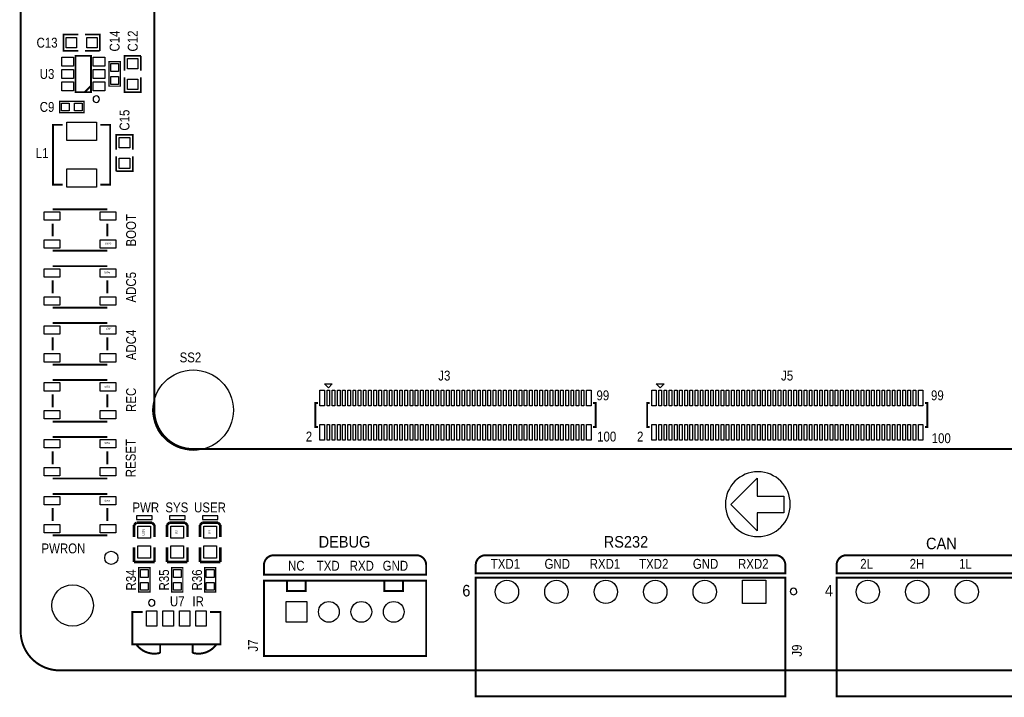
# Model space of a CAD drawing. Extents: x 0 to 133, y -5 to 106.
# Tile 1 of 9: x 0 to 76, y -2 to 50. Entities that reach past the tile are written whole.
import ezdxf
from ezdxf.enums import TextEntityAlignment as Align

# ---------------------------------------------------------------- set-up
doc = ezdxf.new("R2010")
doc.units = 0
for name, color, linetype in [('BG_OUTLINE', 1, 'CONTINUOUS'), ('BG_SILKSCREEN_TOP', 7, 'CONTINUOUS'), ('PG_SILKSCREEN_TOP', 254, 'CONTINUOUS'), ('PIN_TOP', 92, 'CONTINUOUS'), ('RD_SILKSCREEN_TOP', 7, 'CONTINUOUS')]:
    doc.layers.add(name, color=color, linetype=linetype)

msp = doc.modelspace()

# ---------------------------------------------------------------- linework, layer by layer
at = {"layer": 'BG_OUTLINE', "const_width": 0.1524}
msp.add_lwpolyline([(0, 2.999994), (0, 92.999814, -0.414214), (2.999994, 95.999808), (129.99974, 95.999808, -0.414214), (132.999734, 92.999814), (132.999734, 2.999994, -0.414214), (129.99974, 0), (2.999994, 0, -0.414214), (0, 2.999994)], format="xyb", dxfattribs=at)
at = {"layer": 'BG_SILKSCREEN_TOP', "const_width": 0.1524}
for points in [[(10.29589, 66.051278), (10.29589, 20.05137)], [(13.295884, 17.051376), (79.296006, 17.051376)]]:
    msp.add_lwpolyline(points, dxfattribs=at)
for points in [[(10.29589, 20.05137, 0.414214), (13.295884, 17.051376)], [(30.48795, 8.873998, -0.414214), (31.24995, 8.111998), (31.24995, 7.374992), (18.74995, 7.374992), (18.74995, 8.111998, -0.414214), (19.51195, 8.873998), (30.48795, 8.873998)], [(35.831907, 8.873998), (58.167905, 8.873998, -0.414214), (58.929905, 8.111998), (58.929905, 7.476998), (35.069907, 7.476998), (35.069907, 8.111998, -0.414214), (35.831907, 8.873998)], [(62.879859, 8.111998), (62.879859, 7.476998), (79.119857, 7.476998), (79.119857, 8.111998, 0.414214), (78.357857, 8.873998), (63.641859, 8.873998, 0.414214), (62.879859, 8.111998)]]:
    msp.add_lwpolyline(points, format="xyb", dxfattribs=at)
at = {"layer": 'BG_SILKSCREEN_TOP'}
msp.add_lwpolyline([(54.31155, 12.804496, 1), (59.311794, 12.804496, 1)], format="xyb", close=True, dxfattribs=at)
msp.add_lwpolyline([(56.769, 12.146382), (56.769, 10.749382), (54.737, 12.781382), (56.769, 14.813382), (56.769, 13.416382), (58.801, 13.416382), (58.801, 12.146382)], close=True, dxfattribs=at)
at = {"layer": 'PG_SILKSCREEN_TOP'}
for points, const_width in [([(4.445, 47.735998), (3.302, 47.735998), (3.302, 49.005998), (4.445, 49.005998)], 0.127), ([(4.953, 49.005998), (6.096, 49.005998), (6.096, 47.735998)], 0.127), ([(4.226001, 44.558001), (5.425999, 44.558001), (5.425999, 47.357995), (4.226001, 47.357995), (4.226001, 44.558001)], 0.150012), ([(6.096, 47.735998), (4.953, 47.735998)], 0.127), ([(8.001, 46.211998), (8.001, 47.354998), (9.271, 47.354998)], 0.127), ([(9.271, 47.354998), (9.271, 46.211998)], 0.127), ([(7.6708, 46.897798), (7.6708, 45.018198), (6.8072, 45.018198), (6.8072, 46.897798), (7.6708, 46.897798)], 0.1016), ([(9.271, 45.703998), (9.271, 44.560998), (8.001, 44.560998), (8.001, 45.703998)], 0.127), ([(4.926, 44.558001), (5.425999, 45.058)], 0.150012), ([(2.9972, 43.849798), (4.8768, 43.849798), (4.8768, 42.986198), (2.9972, 42.986198), (2.9972, 43.849798)], 0.1016), ([(3.246501, 42.037508), (2.496515, 42.037508), (2.496515, 37.437517), (3.246501, 37.437517)], 0.150012), ([(6.146521, 37.437517), (6.896506, 37.437517), (6.896506, 42.037508), (6.146521, 42.037508)], 0.150012), ([(7.366, 40.115998), (7.366, 41.258998), (8.636, 41.258998), (8.636, 40.115998)], 0.127), ([(8.636, 39.607998), (8.636, 38.464998), (7.366, 38.464998)], 0.127), ([(7.366, 38.464998), (7.366, 39.607998)], 0.127), ([(2.472004, 35.534397), (6.671996, 35.534397)], 0.150012), ([(2.472004, 34.434399), (2.472004, 33.434401)], 0.150012), ([(6.671996, 34.434399), (6.671996, 33.434401)], 0.150012), ([(2.472004, 32.334403), (6.671996, 32.334403)], 0.150012), ([(6.671996, 31.147512), (2.472004, 31.147512)], 0.150012), ([(2.472004, 29.047516), (2.472004, 30.047514)], 0.150012), ([(6.671996, 29.047516), (6.671996, 30.047514)], 0.150012), ([(6.671996, 27.947518), (2.472004, 27.947518)], 0.150012), ([(6.671996, 26.760627), (2.472004, 26.760627)], 0.150012), ([(2.472004, 24.660631), (2.472004, 25.660629)], 0.150012), ([(6.671996, 24.660631), (6.671996, 25.660629)], 0.150012), ([(6.671996, 23.560634), (2.472004, 23.560634)], 0.150012), ([(6.671996, 22.373742), (2.472004, 22.373742)], 0.150012), ([(2.472004, 20.273747), (2.472004, 21.273745)], 0.150012), ([(6.671996, 20.273747), (6.671996, 21.273745)], 0.150012), ([(22.912299, 20.595361), (22.712299, 20.595361), (22.712299, 18.745378), (22.912299, 18.745378)], 0.150012), ([(44.112307, 18.745378), (44.312307, 18.745378), (44.312307, 20.595361), (44.112307, 20.595361)], 0.150012), ([(48.479939, 20.595361), (48.279939, 20.595361), (48.279939, 18.745378), (48.479939, 18.745378)], 0.150012), ([(69.679947, 18.745378), (69.879947, 18.745378), (69.879947, 20.595361), (69.679947, 20.595361)], 0.150012), ([(6.671996, 19.173749), (2.472004, 19.173749)], 0.150012), ([(6.671996, 17.986858), (2.472004, 17.986858)], 0.150012), ([(2.472004, 15.886862), (2.472004, 16.88686)], 0.150012), ([(6.671996, 15.886862), (6.671996, 16.88686)], 0.150012), ([(6.671996, 14.786864), (2.472004, 14.786864)], 0.150012), ([(6.671996, 13.599973), (2.472004, 13.599973)], 0.150012), ([(2.472004, 11.499977), (2.472004, 12.499975)], 0.150012), ([(6.671996, 11.499977), (6.671996, 12.499975)], 0.150012), ([(8.9281, 11.390097), (8.735111, 11.189995)], 0.199898), ([(10.1219, 11.390097), (8.9281, 11.390097)], 0.199898), ([(10.314889, 11.189995), (10.1219, 11.390097)], 0.199898), ([(11.4681, 11.390097), (11.275111, 11.189995)], 0.199898), ([(12.6619, 11.390097), (11.4681, 11.390097)], 0.199898), ([(12.854889, 11.189995), (12.6619, 11.390097)], 0.199898), ([(14.0081, 11.390097), (13.815111, 11.189995)], 0.199898), ([(15.2019, 11.390097), (14.0081, 11.390097)], 0.199898), ([(15.394889, 11.189995), (15.2019, 11.390097)], 0.199898), ([(8.735111, 11.189995), (8.735111, 10.289997)], 0.199898), ([(10.314889, 10.289997), (10.314889, 11.189995)], 0.199898), ([(11.275111, 11.189995), (11.275111, 10.289997)], 0.199898), ([(12.854889, 10.289997), (12.854889, 11.189995)], 0.199898), ([(13.815111, 11.189995), (13.815111, 10.289997)], 0.199898), ([(15.394889, 10.289997), (15.394889, 11.189995)], 0.199898), ([(6.671996, 10.399979), (2.472004, 10.399979)], 0.150012), ([(8.735111, 8.355101), (8.735111, 9.489999)], 0.199898), ([(10.314889, 9.489999), (10.314889, 8.355101)], 0.199898), ([(11.275111, 8.355101), (11.275111, 9.489999)], 0.199898), ([(12.854889, 9.489999), (12.854889, 8.355101)], 0.199898), ([(13.815111, 8.355101), (13.815111, 9.489999)], 0.199898), ([(15.394889, 9.489999), (15.394889, 8.355101)], 0.199898), ([(10.314889, 8.355101), (8.735111, 8.355101)], 0.199898), ([(12.854889, 8.355101), (11.275111, 8.355101)], 0.199898), ([(15.394889, 8.355101), (13.815111, 8.355101)], 0.199898), ([(9.0932, 6.029198), (9.0932, 7.908798), (9.9568, 7.908798), (9.9568, 6.029198), (9.0932, 6.029198)], 0.1016), ([(11.6332, 6.029198), (11.6332, 7.908798), (12.4968, 7.908798), (12.4968, 6.029198), (11.6332, 6.029198)], 0.1016), ([(14.1732, 6.029198), (14.1732, 7.908798), (15.0368, 7.908798), (15.0368, 6.029198), (14.1732, 6.029198)], 0.1016), ([(18.74995, 1.107999), (31.24995, 1.107999), (31.24995, 6.907987), (18.74995, 6.907987), (18.74995, 1.107999)], 0.1524), ([(20.529956, 6.907987), (20.529956, 6.107989), (21.969959, 6.107989), (21.969959, 6.907987), (20.529956, 6.907987)], 0.1524), ([(28.029941, 6.907987), (28.029941, 6.107989), (29.469944, 6.107989), (29.469944, 6.907987), (28.029941, 6.907987)], 0.1524), ([(35.069907, 7.149998), (58.929905, 7.149998), (58.929905, -1.999996), (35.069907, -1.999996), (35.069907, 7.149998)], 0.150012), ([(62.879859, 7.149998), (79.119857, 7.149998), (79.119857, -1.999996), (62.879859, -1.999996), (62.879859, 7.149998)], 0.150012), ([(14.599971, 4.499991), (15.399969, 4.499991), (15.399969, 1.999996), (8.599983, 1.999996), (8.599983, 4.499991), (9.399981, 4.499991)], 0.150012), ([(10.749966, 1.999996), (10.749966, 1.348994)], 0.1524), ([(13.249986, 1.348994), (13.249986, 1.999996)], 0.1524)]:
    msp.add_lwpolyline(points, dxfattribs=dict(at, const_width=const_width))
for points in [[(6.07601, 44.017997, 1), (5.57599, 44.017999, 1)], [(59.813012, 6.079998, 1), (59.312975, 6.080004, 1)], [(10.349992, 5.19999, 1), (9.84996, 5.199994, 1)]]:
    msp.add_lwpolyline(points, format="xyb", close=True, dxfattribs=at)
for points in [[(23.412298, 22.070365), (24.012296, 22.070365), (23.712297, 21.770365)], [(48.979938, 22.070365), (49.579936, 22.070365), (49.279937, 21.770365)], [(10.124897, 11.614887), (10.124897, 11.915089), (8.925103, 11.915089), (8.925103, 11.614887)], [(12.664897, 11.614887), (12.664897, 11.915089), (11.465103, 11.915089), (11.465103, 11.614887)], [(15.204897, 11.614887), (15.204897, 11.915089), (14.005103, 11.915089), (14.005103, 11.614887)]]:
    msp.add_lwpolyline(points, close=True, dxfattribs=at)
at = {"layer": 'PG_SILKSCREEN_TOP', "const_width": 0.1524}
for points in [[(10.749966, 1.348994, -0.306226), (8.946566, 1.959381)], [(15.053285, 1.959483, -0.306126), (13.249986, 1.348994)]]:
    msp.add_lwpolyline(points, format="xyb", dxfattribs=at)
at = {"layer": 'PIN_TOP'}
for points in [[(4.29895, 48.771048), (4.29895, 47.970948), (3.49885, 47.970948), (3.49885, 48.771048)], [(5.89915, 48.771048), (5.89915, 47.970948), (5.09905, 47.970948), (5.09905, 48.771048)], [(4.076001, 46.558009), (3.176003, 46.558009), (3.176003, 47.258008), (4.076001, 47.258008)], [(6.475997, 46.558009), (5.575998, 46.558009), (5.575998, 47.258008), (6.475997, 47.258008)], [(8.23595, 47.158148), (9.03605, 47.158148), (9.03605, 46.358048), (8.23595, 46.358048)], [(4.076001, 45.607999), (3.176003, 45.607999), (3.176003, 46.307997), (4.076001, 46.307997)], [(6.475997, 45.607999), (5.575998, 45.607999), (5.575998, 46.307997), (6.475997, 46.307997)], [(6.939305, 46.757565), (7.538695, 46.757565), (7.538695, 46.158175), (6.939305, 46.158175)], [(6.939305, 45.757821), (7.538695, 45.757821), (7.538695, 45.158431), (6.939305, 45.158431)], [(8.23595, 45.557948), (9.03605, 45.557948), (9.03605, 44.757848), (8.23595, 44.757848)], [(4.076001, 44.657988), (3.176003, 44.657988), (3.176003, 45.357986), (4.076001, 45.357986)], [(6.475997, 44.657988), (5.575998, 44.657988), (5.575998, 45.357986), (6.475997, 45.357986)], [(3.137433, 43.118303), (3.137433, 43.717693), (3.736823, 43.717693), (3.736823, 43.118303)], [(4.137177, 43.118303), (4.137177, 43.717693), (4.736567, 43.717693), (4.736567, 43.118303)], [(3.546526, 42.237635), (5.846496, 42.237635), (5.846496, 40.837587), (3.546526, 40.837587)], [(8.40105, 40.262048), (7.60095, 40.262048), (7.60095, 41.062148), (8.40105, 41.062148)], [(8.40105, 38.661848), (7.60095, 38.661848), (7.60095, 39.461948), (8.40105, 39.461948)], [(3.546526, 38.637439), (5.846496, 38.637439), (5.846496, 37.237391), (3.546526, 37.237391)], [(1.821993, 34.684386), (1.821993, 35.334397), (3.02199, 35.334397), (3.02199, 34.684386)], [(6.12201, 34.684386), (6.12201, 35.334397), (7.322007, 35.334397), (7.322007, 34.684386)], [(1.821993, 32.534377), (1.821993, 33.184389), (3.02199, 33.184389), (3.02199, 32.534377)], [(6.12201, 32.534377), (6.12201, 33.184389), (7.322007, 33.184389), (7.322007, 32.534377)], [(3.02199, 30.947525), (3.02199, 30.297514), (1.821993, 30.297514), (1.821993, 30.947525)], [(7.322007, 30.947525), (7.322007, 30.297514), (6.12201, 30.297514), (6.12201, 30.947525)], [(3.02199, 28.797517), (3.02199, 28.147505), (1.821993, 28.147505), (1.821993, 28.797517)], [(7.322007, 28.797517), (7.322007, 28.147505), (6.12201, 28.147505), (6.12201, 28.797517)], [(3.02199, 26.56064), (3.02199, 25.910629), (1.821993, 25.910629), (1.821993, 26.56064)], [(7.322007, 26.56064), (7.322007, 25.910629), (6.12201, 25.910629), (6.12201, 26.56064)], [(3.02199, 24.410632), (3.02199, 23.76062), (1.821993, 23.76062), (1.821993, 24.410632)], [(7.322007, 24.410632), (7.322007, 23.76062), (6.12201, 23.76062), (6.12201, 24.410632)], [(3.02199, 22.173755), (3.02199, 21.523744), (1.821993, 21.523744), (1.821993, 22.173755)], [(7.322007, 22.173755), (7.322007, 21.523744), (6.12201, 21.523744), (6.12201, 22.173755)], [(23.062286, 20.395362), (23.062286, 21.595359), (23.412298, 21.595359), (23.412298, 20.395362)], [(23.612297, 20.395362), (23.612297, 21.595359), (23.812297, 21.595359), (23.812297, 20.395362)], [(24.012296, 20.395362), (24.012296, 21.595359), (24.212296, 21.595359), (24.212296, 20.395362)], [(24.412296, 20.395362), (24.412296, 21.595359), (24.612295, 21.595359), (24.612295, 20.395362)], [(24.812295, 20.395362), (24.812295, 21.595359), (25.012294, 21.595359), (25.012294, 20.395362)], [(25.212294, 20.395362), (25.212294, 21.595359), (25.412294, 21.595359), (25.412294, 20.395362)], [(25.612293, 20.395362), (25.612293, 21.595359), (25.812293, 21.595359), (25.812293, 20.395362)], [(26.012292, 20.395362), (26.012292, 21.595359), (26.212292, 21.595359), (26.212292, 20.395362)], [(26.412292, 20.395362), (26.412292, 21.595359), (26.612291, 21.595359), (26.612291, 20.395362)], [(26.812291, 20.395362), (26.812291, 21.595359), (27.01229, 21.595359), (27.01229, 20.395362)], [(27.212315, 20.395362), (27.212315, 21.595359), (27.412315, 21.595359), (27.412315, 20.395362)], [(27.612315, 20.395362), (27.612315, 21.595359), (27.812314, 21.595359), (27.812314, 20.395362)], [(28.012314, 20.395362), (28.012314, 21.595359), (28.212313, 21.595359), (28.212313, 20.395362)], [(28.412313, 20.395362), (28.412313, 21.595359), (28.612313, 21.595359), (28.612313, 20.395362)], [(28.812312, 20.395362), (28.812312, 21.595359), (29.012312, 21.595359), (29.012312, 20.395362)], [(29.212311, 20.395362), (29.212311, 21.595359), (29.412311, 21.595359), (29.412311, 20.395362)], [(29.612311, 20.395362), (29.612311, 21.595359), (29.81231, 21.595359), (29.81231, 20.395362)], [(30.01231, 20.395362), (30.01231, 21.595359), (30.212309, 21.595359), (30.212309, 20.395362)], [(30.412309, 20.395362), (30.412309, 21.595359), (30.612309, 21.595359), (30.612309, 20.395362)], [(30.812308, 20.395362), (30.812308, 21.595359), (31.012308, 21.595359), (31.012308, 20.395362)], [(31.212307, 20.395362), (31.212307, 21.595359), (31.412307, 21.595359), (31.412307, 20.395362)], [(31.612307, 20.395362), (31.612307, 21.595359), (31.812306, 21.595359), (31.812306, 20.395362)], [(32.012306, 20.395362), (32.012306, 21.595359), (32.212305, 21.595359), (32.212305, 20.395362)], [(32.412305, 20.395362), (32.412305, 21.595359), (32.612305, 21.595359), (32.612305, 20.395362)], [(32.812304, 20.395362), (32.812304, 21.595359), (33.012304, 21.595359), (33.012304, 20.395362)], [(33.212303, 20.395362), (33.212303, 21.595359), (33.412303, 21.595359), (33.412303, 20.395362)], [(33.612303, 20.395362), (33.612303, 21.595359), (33.812302, 21.595359), (33.812302, 20.395362)], [(34.012302, 20.395362), (34.012302, 21.595359), (34.212301, 21.595359), (34.212301, 20.395362)], [(34.412301, 20.395362), (34.412301, 21.595359), (34.612301, 21.595359), (34.612301, 20.395362)], [(34.8123, 20.395362), (34.8123, 21.595359), (35.0123, 21.595359), (35.0123, 20.395362)], [(35.212299, 20.395362), (35.212299, 21.595359), (35.412299, 21.595359), (35.412299, 20.395362)], [(35.612299, 20.395362), (35.612299, 21.595359), (35.812298, 21.595359), (35.812298, 20.395362)], [(36.012298, 20.395362), (36.012298, 21.595359), (36.212297, 21.595359), (36.212297, 20.395362)], [(36.412297, 20.395362), (36.412297, 21.595359), (36.612297, 21.595359), (36.612297, 20.395362)], [(36.812296, 20.395362), (36.812296, 21.595359), (37.012296, 21.595359), (37.012296, 20.395362)], [(37.212295, 20.395362), (37.212295, 21.595359), (37.412295, 21.595359), (37.412295, 20.395362)], [(37.612295, 20.395362), (37.612295, 21.595359), (37.812294, 21.595359), (37.812294, 20.395362)], [(38.012294, 20.395362), (38.012294, 21.595359), (38.212293, 21.595359), (38.212293, 20.395362)], [(38.412293, 20.395362), (38.412293, 21.595359), (38.612293, 21.595359), (38.612293, 20.395362)], [(38.812292, 20.395362), (38.812292, 21.595359), (39.012292, 21.595359), (39.012292, 20.395362)], [(39.212291, 20.395362), (39.212291, 21.595359), (39.412291, 21.595359), (39.412291, 20.395362)], [(39.612291, 20.395362), (39.612291, 21.595359), (39.81229, 21.595359), (39.81229, 20.395362)], [(40.012315, 20.395362), (40.012315, 21.595359), (40.212315, 21.595359), (40.212315, 20.395362)], [(40.412314, 20.395362), (40.412314, 21.595359), (40.612314, 21.595359), (40.612314, 20.395362)], [(40.812314, 20.395362), (40.812314, 21.595359), (41.012313, 21.595359), (41.012313, 20.395362)], [(41.212313, 20.395362), (41.212313, 21.595359), (41.412312, 21.595359), (41.412312, 20.395362)], [(41.612312, 20.395362), (41.612312, 21.595359), (41.812312, 21.595359), (41.812312, 20.395362)], [(42.012311, 20.395362), (42.012311, 21.595359), (42.212311, 21.595359), (42.212311, 20.395362)], [(42.41231, 20.395362), (42.41231, 21.595359), (42.61231, 21.595359), (42.61231, 20.395362)], [(42.81231, 20.395362), (42.81231, 21.595359), (43.012309, 21.595359), (43.012309, 20.395362)], [(43.212309, 20.395362), (43.212309, 21.595359), (43.412308, 21.595359), (43.412308, 20.395362)], [(43.612308, 20.395362), (43.612308, 21.595359), (43.96232, 21.595359), (43.96232, 20.395362)], [(48.629926, 20.395362), (48.629926, 21.595359), (48.979938, 21.595359), (48.979938, 20.395362)], [(49.179937, 20.395362), (49.179937, 21.595359), (49.379937, 21.595359), (49.379937, 20.395362)], [(49.579936, 20.395362), (49.579936, 21.595359), (49.779936, 21.595359), (49.779936, 20.395362)], [(49.979936, 20.395362), (49.979936, 21.595359), (50.179935, 21.595359), (50.179935, 20.395362)], [(50.379935, 20.395362), (50.379935, 21.595359), (50.579934, 21.595359), (50.579934, 20.395362)], [(50.779934, 20.395362), (50.779934, 21.595359), (50.979934, 21.595359), (50.979934, 20.395362)], [(51.179933, 20.395362), (51.179933, 21.595359), (51.379933, 21.595359), (51.379933, 20.395362)], [(51.579932, 20.395362), (51.579932, 21.595359), (51.779932, 21.595359), (51.779932, 20.395362)], [(51.979932, 20.395362), (51.979932, 21.595359), (52.179931, 21.595359), (52.179931, 20.395362)], [(52.379931, 20.395362), (52.379931, 21.595359), (52.57993, 21.595359), (52.57993, 20.395362)], [(52.779955, 20.395362), (52.779955, 21.595359), (52.979955, 21.595359), (52.979955, 20.395362)], [(53.179955, 20.395362), (53.179955, 21.595359), (53.379954, 21.595359), (53.379954, 20.395362)], [(53.579954, 20.395362), (53.579954, 21.595359), (53.779953, 21.595359), (53.779953, 20.395362)], [(53.979953, 20.395362), (53.979953, 21.595359), (54.179953, 21.595359), (54.179953, 20.395362)], [(54.379952, 20.395362), (54.379952, 21.595359), (54.579952, 21.595359), (54.579952, 20.395362)], [(54.779951, 20.395362), (54.779951, 21.595359), (54.979951, 21.595359), (54.979951, 20.395362)], [(55.179951, 20.395362), (55.179951, 21.595359), (55.37995, 21.595359), (55.37995, 20.395362)], [(55.57995, 20.395362), (55.57995, 21.595359), (55.779949, 21.595359), (55.779949, 20.395362)], [(55.979949, 20.395362), (55.979949, 21.595359), (56.179949, 21.595359), (56.179949, 20.395362)], [(56.379948, 20.395362), (56.379948, 21.595359), (56.579948, 21.595359), (56.579948, 20.395362)], [(56.779947, 20.395362), (56.779947, 21.595359), (56.979947, 21.595359), (56.979947, 20.395362)], [(57.179947, 20.395362), (57.179947, 21.595359), (57.379946, 21.595359), (57.379946, 20.395362)], [(57.579946, 20.395362), (57.579946, 21.595359), (57.779945, 21.595359), (57.779945, 20.395362)], [(57.979945, 20.395362), (57.979945, 21.595359), (58.179945, 21.595359), (58.179945, 20.395362)], [(58.379944, 20.395362), (58.379944, 21.595359), (58.579944, 21.595359), (58.579944, 20.395362)], [(58.779943, 20.395362), (58.779943, 21.595359), (58.979943, 21.595359), (58.979943, 20.395362)], [(59.179943, 20.395362), (59.179943, 21.595359), (59.379942, 21.595359), (59.379942, 20.395362)], [(59.579942, 20.395362), (59.579942, 21.595359), (59.779941, 21.595359), (59.779941, 20.395362)], [(59.979941, 20.395362), (59.979941, 21.595359), (60.179941, 21.595359), (60.179941, 20.395362)], [(60.37994, 20.395362), (60.37994, 21.595359), (60.57994, 21.595359), (60.57994, 20.395362)], [(60.779939, 20.395362), (60.779939, 21.595359), (60.979939, 21.595359), (60.979939, 20.395362)], [(61.179939, 20.395362), (61.179939, 21.595359), (61.379938, 21.595359), (61.379938, 20.395362)], [(61.579938, 20.395362), (61.579938, 21.595359), (61.779937, 21.595359), (61.779937, 20.395362)], [(61.979937, 20.395362), (61.979937, 21.595359), (62.179937, 21.595359), (62.179937, 20.395362)], [(62.379936, 20.395362), (62.379936, 21.595359), (62.579936, 21.595359), (62.579936, 20.395362)], [(62.779935, 20.395362), (62.779935, 21.595359), (62.979935, 21.595359), (62.979935, 20.395362)], [(63.179935, 20.395362), (63.179935, 21.595359), (63.379934, 21.595359), (63.379934, 20.395362)], [(63.579934, 20.395362), (63.579934, 21.595359), (63.779933, 21.595359), (63.779933, 20.395362)], [(63.979933, 20.395362), (63.979933, 21.595359), (64.179933, 21.595359), (64.179933, 20.395362)], [(64.379932, 20.395362), (64.379932, 21.595359), (64.579932, 21.595359), (64.579932, 20.395362)], [(64.779931, 20.395362), (64.779931, 21.595359), (64.979931, 21.595359), (64.979931, 20.395362)], [(65.179931, 20.395362), (65.179931, 21.595359), (65.37993, 21.595359), (65.37993, 20.395362)], [(65.579955, 20.395362), (65.579955, 21.595359), (65.779955, 21.595359), (65.779955, 20.395362)], [(65.979954, 20.395362), (65.979954, 21.595359), (66.179954, 21.595359), (66.179954, 20.395362)], [(66.379954, 20.395362), (66.379954, 21.595359), (66.579953, 21.595359), (66.579953, 20.395362)], [(66.779953, 20.395362), (66.779953, 21.595359), (66.979952, 21.595359), (66.979952, 20.395362)], [(67.179952, 20.395362), (67.179952, 21.595359), (67.379952, 21.595359), (67.379952, 20.395362)], [(67.579951, 20.395362), (67.579951, 21.595359), (67.779951, 21.595359), (67.779951, 20.395362)], [(67.97995, 20.395362), (67.97995, 21.595359), (68.17995, 21.595359), (68.17995, 20.395362)], [(68.37995, 20.395362), (68.37995, 21.595359), (68.579949, 21.595359), (68.579949, 20.395362)], [(68.779949, 20.395362), (68.779949, 21.595359), (68.979948, 21.595359), (68.979948, 20.395362)], [(69.179948, 20.395362), (69.179948, 21.595359), (69.52996, 21.595359), (69.52996, 20.395362)], [(3.02199, 20.023747), (3.02199, 19.373736), (1.821993, 19.373736), (1.821993, 20.023747)], [(7.322007, 20.023747), (7.322007, 19.373736), (6.12201, 19.373736), (6.12201, 20.023747)], [(23.062286, 17.74538), (23.062286, 18.945377), (23.412298, 18.945377), (23.412298, 17.74538)], [(23.612297, 17.74538), (23.612297, 18.945377), (23.812297, 18.945377), (23.812297, 17.74538)], [(24.012296, 17.74538), (24.012296, 18.945377), (24.212296, 18.945377), (24.212296, 17.74538)], [(24.412296, 17.74538), (24.412296, 18.945377), (24.612295, 18.945377), (24.612295, 17.74538)], [(24.812295, 17.74538), (24.812295, 18.945377), (25.012294, 18.945377), (25.012294, 17.74538)], [(25.212294, 17.74538), (25.212294, 18.945377), (25.412294, 18.945377), (25.412294, 17.74538)], [(25.612293, 17.74538), (25.612293, 18.945377), (25.812293, 18.945377), (25.812293, 17.74538)], [(26.012292, 17.74538), (26.012292, 18.945377), (26.212292, 18.945377), (26.212292, 17.74538)], [(26.412292, 17.74538), (26.412292, 18.945377), (26.612291, 18.945377), (26.612291, 17.74538)], [(26.812291, 17.74538), (26.812291, 18.945377), (27.01229, 18.945377), (27.01229, 17.74538)], [(27.212315, 17.74538), (27.212315, 18.945377), (27.412315, 18.945377), (27.412315, 17.74538)], [(27.612315, 17.74538), (27.612315, 18.945377), (27.812314, 18.945377), (27.812314, 17.74538)], [(28.012314, 17.74538), (28.012314, 18.945377), (28.212313, 18.945377), (28.212313, 17.74538)], [(28.412313, 17.74538), (28.412313, 18.945377), (28.612313, 18.945377), (28.612313, 17.74538)], [(28.812312, 17.74538), (28.812312, 18.945377), (29.012312, 18.945377), (29.012312, 17.74538)], [(29.212311, 17.74538), (29.212311, 18.945377), (29.412311, 18.945377), (29.412311, 17.74538)], [(29.612311, 17.74538), (29.612311, 18.945377), (29.81231, 18.945377), (29.81231, 17.74538)], [(30.01231, 17.74538), (30.01231, 18.945377), (30.212309, 18.945377), (30.212309, 17.74538)], [(30.412309, 17.74538), (30.412309, 18.945377), (30.612309, 18.945377), (30.612309, 17.74538)], [(30.812308, 17.74538), (30.812308, 18.945377), (31.012308, 18.945377), (31.012308, 17.74538)], [(31.212307, 17.74538), (31.212307, 18.945377), (31.412307, 18.945377), (31.412307, 17.74538)], [(31.612307, 17.74538), (31.612307, 18.945377), (31.812306, 18.945377), (31.812306, 17.74538)], [(32.012306, 17.74538), (32.012306, 18.945377), (32.212305, 18.945377), (32.212305, 17.74538)], [(32.412305, 17.74538), (32.412305, 18.945377), (32.612305, 18.945377), (32.612305, 17.74538)], [(32.812304, 17.74538), (32.812304, 18.945377), (33.012304, 18.945377), (33.012304, 17.74538)], [(33.212303, 17.74538), (33.212303, 18.945377), (33.412303, 18.945377), (33.412303, 17.74538)], [(33.612303, 17.74538), (33.612303, 18.945377), (33.812302, 18.945377), (33.812302, 17.74538)], [(34.012302, 17.74538), (34.012302, 18.945377), (34.212301, 18.945377), (34.212301, 17.74538)], [(34.412301, 17.74538), (34.412301, 18.945377), (34.612301, 18.945377), (34.612301, 17.74538)], [(34.8123, 17.74538), (34.8123, 18.945377), (35.0123, 18.945377), (35.0123, 17.74538)], [(35.212299, 17.74538), (35.212299, 18.945377), (35.412299, 18.945377), (35.412299, 17.74538)], [(35.612299, 17.74538), (35.612299, 18.945377), (35.812298, 18.945377), (35.812298, 17.74538)], [(36.012298, 17.74538), (36.012298, 18.945377), (36.212297, 18.945377), (36.212297, 17.74538)], [(36.412297, 17.74538), (36.412297, 18.945377), (36.612297, 18.945377), (36.612297, 17.74538)], [(36.812296, 17.74538), (36.812296, 18.945377), (37.012296, 18.945377), (37.012296, 17.74538)], [(37.212295, 17.74538), (37.212295, 18.945377), (37.412295, 18.945377), (37.412295, 17.74538)], [(37.612295, 17.74538), (37.612295, 18.945377), (37.812294, 18.945377), (37.812294, 17.74538)], [(38.012294, 17.74538), (38.012294, 18.945377), (38.212293, 18.945377), (38.212293, 17.74538)], [(38.412293, 17.74538), (38.412293, 18.945377), (38.612293, 18.945377), (38.612293, 17.74538)], [(38.812292, 17.74538), (38.812292, 18.945377), (39.012292, 18.945377), (39.012292, 17.74538)], [(39.212291, 17.74538), (39.212291, 18.945377), (39.412291, 18.945377), (39.412291, 17.74538)], [(39.612291, 17.74538), (39.612291, 18.945377), (39.81229, 18.945377), (39.81229, 17.74538)], [(40.012315, 17.74538), (40.012315, 18.945377), (40.212315, 18.945377), (40.212315, 17.74538)], [(40.412314, 17.74538), (40.412314, 18.945377), (40.612314, 18.945377), (40.612314, 17.74538)], [(40.812314, 17.74538), (40.812314, 18.945377), (41.012313, 18.945377), (41.012313, 17.74538)], [(41.212313, 17.74538), (41.212313, 18.945377), (41.412312, 18.945377), (41.412312, 17.74538)], [(41.612312, 17.74538), (41.612312, 18.945377), (41.812312, 18.945377), (41.812312, 17.74538)], [(42.012311, 17.74538), (42.012311, 18.945377), (42.212311, 18.945377), (42.212311, 17.74538)], [(42.41231, 17.74538), (42.41231, 18.945377), (42.61231, 18.945377), (42.61231, 17.74538)], [(42.81231, 17.74538), (42.81231, 18.945377), (43.012309, 18.945377), (43.012309, 17.74538)], [(43.212309, 17.74538), (43.212309, 18.945377), (43.412308, 18.945377), (43.412308, 17.74538)], [(43.612308, 17.74538), (43.612308, 18.945377), (43.96232, 18.945377), (43.96232, 17.74538)], [(48.629926, 17.74538), (48.629926, 18.945377), (48.979938, 18.945377), (48.979938, 17.74538)], [(49.179937, 17.74538), (49.179937, 18.945377), (49.379937, 18.945377), (49.379937, 17.74538)], [(49.579936, 17.74538), (49.579936, 18.945377), (49.779936, 18.945377), (49.779936, 17.74538)], [(49.979936, 17.74538), (49.979936, 18.945377), (50.179935, 18.945377), (50.179935, 17.74538)], [(50.379935, 17.74538), (50.379935, 18.945377), (50.579934, 18.945377), (50.579934, 17.74538)], [(50.779934, 17.74538), (50.779934, 18.945377), (50.979934, 18.945377), (50.979934, 17.74538)], [(51.179933, 17.74538), (51.179933, 18.945377), (51.379933, 18.945377), (51.379933, 17.74538)], [(51.579932, 17.74538), (51.579932, 18.945377), (51.779932, 18.945377), (51.779932, 17.74538)], [(51.979932, 17.74538), (51.979932, 18.945377), (52.179931, 18.945377), (52.179931, 17.74538)], [(52.379931, 17.74538), (52.379931, 18.945377), (52.57993, 18.945377), (52.57993, 17.74538)], [(52.779955, 17.74538), (52.779955, 18.945377), (52.979955, 18.945377), (52.979955, 17.74538)], [(53.179955, 17.74538), (53.179955, 18.945377), (53.379954, 18.945377), (53.379954, 17.74538)], [(53.579954, 17.74538), (53.579954, 18.945377), (53.779953, 18.945377), (53.779953, 17.74538)], [(53.979953, 17.74538), (53.979953, 18.945377), (54.179953, 18.945377), (54.179953, 17.74538)], [(54.379952, 17.74538), (54.379952, 18.945377), (54.579952, 18.945377), (54.579952, 17.74538)], [(54.779951, 17.74538), (54.779951, 18.945377), (54.979951, 18.945377), (54.979951, 17.74538)], [(55.179951, 17.74538), (55.179951, 18.945377), (55.37995, 18.945377), (55.37995, 17.74538)], [(55.57995, 17.74538), (55.57995, 18.945377), (55.779949, 18.945377), (55.779949, 17.74538)], [(55.979949, 17.74538), (55.979949, 18.945377), (56.179949, 18.945377), (56.179949, 17.74538)], [(56.379948, 17.74538), (56.379948, 18.945377), (56.579948, 18.945377), (56.579948, 17.74538)], [(56.779947, 17.74538), (56.779947, 18.945377), (56.979947, 18.945377), (56.979947, 17.74538)], [(57.179947, 17.74538), (57.179947, 18.945377), (57.379946, 18.945377), (57.379946, 17.74538)], [(57.579946, 17.74538), (57.579946, 18.945377), (57.779945, 18.945377), (57.779945, 17.74538)], [(57.979945, 17.74538), (57.979945, 18.945377), (58.179945, 18.945377), (58.179945, 17.74538)], [(58.379944, 17.74538), (58.379944, 18.945377), (58.579944, 18.945377), (58.579944, 17.74538)], [(58.779943, 17.74538), (58.779943, 18.945377), (58.979943, 18.945377), (58.979943, 17.74538)], [(59.179943, 17.74538), (59.179943, 18.945377), (59.379942, 18.945377), (59.379942, 17.74538)], [(59.579942, 17.74538), (59.579942, 18.945377), (59.779941, 18.945377), (59.779941, 17.74538)], [(59.979941, 17.74538), (59.979941, 18.945377), (60.179941, 18.945377), (60.179941, 17.74538)], [(60.37994, 17.74538), (60.37994, 18.945377), (60.57994, 18.945377), (60.57994, 17.74538)], [(60.779939, 17.74538), (60.779939, 18.945377), (60.979939, 18.945377), (60.979939, 17.74538)], [(61.179939, 17.74538), (61.179939, 18.945377), (61.379938, 18.945377), (61.379938, 17.74538)], [(61.579938, 17.74538), (61.579938, 18.945377), (61.779937, 18.945377), (61.779937, 17.74538)], [(61.979937, 17.74538), (61.979937, 18.945377), (62.179937, 18.945377), (62.179937, 17.74538)], [(62.379936, 17.74538), (62.379936, 18.945377), (62.579936, 18.945377), (62.579936, 17.74538)], [(62.779935, 17.74538), (62.779935, 18.945377), (62.979935, 18.945377), (62.979935, 17.74538)], [(63.179935, 17.74538), (63.179935, 18.945377), (63.379934, 18.945377), (63.379934, 17.74538)], [(63.579934, 17.74538), (63.579934, 18.945377), (63.779933, 18.945377), (63.779933, 17.74538)], [(63.979933, 17.74538), (63.979933, 18.945377), (64.179933, 18.945377), (64.179933, 17.74538)], [(64.379932, 17.74538), (64.379932, 18.945377), (64.579932, 18.945377), (64.579932, 17.74538)], [(64.779931, 17.74538), (64.779931, 18.945377), (64.979931, 18.945377), (64.979931, 17.74538)], [(65.179931, 17.74538), (65.179931, 18.945377), (65.37993, 18.945377), (65.37993, 17.74538)], [(65.579955, 17.74538), (65.579955, 18.945377), (65.779955, 18.945377), (65.779955, 17.74538)], [(65.979954, 17.74538), (65.979954, 18.945377), (66.179954, 18.945377), (66.179954, 17.74538)], [(66.379954, 17.74538), (66.379954, 18.945377), (66.579953, 18.945377), (66.579953, 17.74538)], [(66.779953, 17.74538), (66.779953, 18.945377), (66.979952, 18.945377), (66.979952, 17.74538)], [(67.179952, 17.74538), (67.179952, 18.945377), (67.379952, 18.945377), (67.379952, 17.74538)], [(67.579951, 17.74538), (67.579951, 18.945377), (67.779951, 18.945377), (67.779951, 17.74538)], [(67.97995, 17.74538), (67.97995, 18.945377), (68.17995, 18.945377), (68.17995, 17.74538)], [(68.37995, 17.74538), (68.37995, 18.945377), (68.579949, 18.945377), (68.579949, 17.74538)], [(68.779949, 17.74538), (68.779949, 18.945377), (68.979948, 18.945377), (68.979948, 17.74538)], [(69.179948, 17.74538), (69.179948, 18.945377), (69.52996, 18.945377), (69.52996, 17.74538)], [(3.02199, 17.786871), (3.02199, 17.136859), (1.821993, 17.136859), (1.821993, 17.786871)], [(7.322007, 17.786871), (7.322007, 17.136859), (6.12201, 17.136859), (6.12201, 17.786871)], [(3.02199, 15.636862), (3.02199, 14.986851), (1.821993, 14.986851), (1.821993, 15.636862)], [(7.322007, 15.636862), (7.322007, 14.986851), (6.12201, 14.986851), (6.12201, 15.636862)], [(3.02199, 13.399986), (3.02199, 12.749974), (1.821993, 12.749974), (1.821993, 13.399986)], [(7.322007, 13.399986), (7.322007, 12.749974), (6.12201, 12.749974), (6.12201, 13.399986)], [(3.02199, 11.249978), (3.02199, 10.599966), (1.821993, 10.599966), (1.821993, 11.249978)], [(7.322007, 11.249978), (7.322007, 10.599966), (6.12201, 10.599966), (6.12201, 11.249978)], [(10.014966, 10.195154), (9.035034, 10.195154), (9.035034, 11.125048), (10.014966, 11.125048)], [(12.554966, 10.195154), (11.575034, 10.195154), (11.575034, 11.125048), (12.554966, 11.125048)], [(15.094966, 10.195154), (14.115034, 10.195154), (14.115034, 11.125048), (15.094966, 11.125048)], [(10.014966, 8.655152), (9.035034, 8.655152), (9.035034, 9.585046), (10.014966, 9.585046)], [(12.554966, 8.655152), (11.575034, 8.655152), (11.575034, 9.585046), (12.554966, 9.585046)], [(15.094966, 8.655152), (14.115034, 8.655152), (14.115034, 9.585046), (15.094966, 9.585046)], [(9.824695, 7.169175), (9.225305, 7.169175), (9.225305, 7.768565), (9.824695, 7.768565)], [(12.364695, 7.169175), (11.765305, 7.169175), (11.765305, 7.768565), (12.364695, 7.768565)], [(14.904695, 7.169175), (14.305305, 7.169175), (14.305305, 7.768565), (14.904695, 7.768565)], [(57.424904, 6.949999), (57.424904, 5.150002), (55.624908, 5.150002), (55.624908, 6.949999)], [(9.824695, 6.169431), (9.225305, 6.169431), (9.225305, 6.768821), (9.824695, 6.768821)], [(12.364695, 6.169431), (11.765305, 6.169431), (11.765305, 6.768821), (12.364695, 6.768821)], [(14.904695, 6.169431), (14.305305, 6.169431), (14.305305, 6.768821), (14.904695, 6.768821)], [(10.494975, 4.599991), (10.494975, 3.399993), (9.694977, 3.399993), (9.694977, 4.599991)], [(11.764975, 4.599991), (11.764975, 3.399993), (10.964977, 3.399993), (10.964977, 4.599991)], [(13.034975, 4.599991), (13.034975, 3.399993), (12.234977, 3.399993), (12.234977, 4.599991)], [(14.304975, 4.599991), (14.304975, 3.399993), (13.504977, 3.399993), (13.504977, 4.599991)], [(20.449946, 3.707994), (20.449946, 5.30799), (22.049943, 5.30799), (22.049943, 3.707994)]]:
    msp.add_lwpolyline(points, close=True, dxfattribs=at)
for centre, radius in [((13.295884, 20.05137), 3.099994), ((6.985, 8.670798), 0.508), ((37.474906, 6.050001), 0.899998), ((41.284906, 6.050001), 0.899998), ((45.094906, 6.050001), 0.899998), ((48.904906, 6.050001), 0.899998), ((52.714906, 6.050001), 0.899998), ((65.284858, 6.050001), 0.899998), ((69.094858, 6.050001), 0.899998), ((72.904858, 6.050001), 0.899998), ((3.999992, 4.99999), 1.599997), ((23.74994, 4.507992), 0.799998), ((26.24996, 4.507992), 0.799998), ((28.749955, 4.507992), 0.799998)]:
    msp.add_circle(centre, radius, dxfattribs=at)

# ---------------------------------------------------------------- texts
at = {"layer": 'BG_SILKSCREEN_TOP', "width": 0.866667}
for s, p in [('BOOT', (8.89, 32.6644)), ('ADC5', (8.89, 28.3464)), ('ADC4', (8.89, 23.9014)), ('REC', (8.89, 19.9136)), ('RESET', (8.8646, 14.8844))]:
    msp.add_text(s, height=0.762, rotation=90, dxfattribs=at).set_placement(p)
at = {"layer": 'BG_SILKSCREEN_TOP'}
for s, height, width, p in [('PWR', 0.762, 0.866667, (8.6106, 12.175998)), ('SYS', 0.762, 0.866667, (11.1506, 12.175998)), ('USER', 0.762, 0.866667, (13.3604, 12.175998)), ('DEBUG', 0.889, 0.942857, (22.9616, 9.4615)), ('RS232', 0.889, 0.942857, (44.9326, 9.4615)), ('CAN', 0.889, 0.942857, (69.7738, 9.3345)), ('PWRON', 0.762, 0.866667, (1.6002, 9.017)), ('NC', 0.762, 0.866667, (20.60575, 7.682992)), ('TXD', 0.762, 0.866667, (22.81555, 7.682992)), ('RXD', 0.762, 0.866667, (25.35555, 7.682992)), ('GND', 0.762, 0.866667, (27.89555, 7.682992)), ('TXD1', 0.762, 0.866667, (36.230306, 7.828001)), ('GND', 0.762, 0.866667, (40.370506, 7.828001)), ('RXD1', 0.762, 0.866667, (43.850306, 7.828001)), ('TXD2', 0.762, 0.866667, (47.660306, 7.828001)), ('GND', 0.762, 0.866667, (51.800506, 7.828001)), ('RXD2', 0.762, 0.866667, (55.280306, 7.828001)), ('2L', 0.762, 0.866667, (64.700658, 7.828001)), ('2H', 0.762, 0.866667, (68.510658, 7.828001)), ('1L', 0.762, 0.866667, (72.320658, 7.828001)), ('IR', 0.762, 0.866667, (13.2334, 4.936998))]:
    msp.add_text(s, height=height, dxfattribs=dict(at, width=width)).set_placement(p)
at = {"layer": 'PG_SILKSCREEN_TOP'}
for s, height, width, p in [('99', 0.762, 0.866667, (44.3738, 20.811998)), ('99', 0.762, 0.866667, (70.1548, 20.811998)), ('2', 0.762, 0.866667, (21.971, 17.636998)), ('100', 0.762, 0.866667, (44.4246, 17.636998)), ('2', 0.762, 0.866667, (47.498, 17.636998)), ('100', 0.762, 0.866667, (70.2056, 17.509998)), ('6', 0.889, 0.942857, (34.036, 5.698998)), ('4', 0.889, 0.942857, (61.976, 5.698998))]:
    msp.add_text(s, height=height, dxfattribs=dict(at, width=width)).set_placement(p)
at = {"layer": 'RD_SILKSCREEN_TOP', "width": 0.866667}
for s, p in [('C13', (2.032, 47.989998)), ('U3', (2.032, 45.576998)), ('C9', (2.032, 43.036998)), ('L1', (1.651, 39.480998)), ('SS2', (13.081, 23.732998)), ('U7', (12.065, 4.936998))]:
    msp.add_text(s, height=0.762, dxfattribs=at).set_placement(p, align=Align.CENTER)
for s, p in [('C14', (7.62, 48.497693)), ('C12', (9.017, 48.497693)), ('C15', (8.382, 42.401998)), ('R34', (8.89, 6.968693)), ('R35', (11.43, 6.968693)), ('R36', (13.97, 6.968693)), ('J9', (60.198, 1.524))]:
    msp.add_text(s, height=0.762, rotation=90, dxfattribs=at).set_placement(p, align=Align.CENTER)
at = {"layer": 'RD_SILKSCREEN_TOP'}
for s, height, width, p in [('SW6', 0.150089, 1.165849, (6.480988, 32.817968)), ('J3', 0.762, 0.866667, (32.1818, 22.335998)), ('J5', 0.762, 0.866667, (58.5978, 22.335998))]:
    msp.add_text(s, height=height, dxfattribs=dict(at, width=width)).set_placement(p)
for s, p in [('SW5', (6.668008, 30.602377)), ('SW4', (6.795008, 26.262482)), ('SW3', (6.668008, 21.795588)), ('SW2', (6.668008, 17.455693)), ('SW1', (6.668008, 12.988798))]:
    msp.add_text(s, height=0.1524, dxfattribs=at).set_placement(p, align=Align.CENTER)
for s, p in [('LED1', (9.525, 10.651693)), ('D3', (12.065, 10.651693)), ('D4', (14.605, 10.651693))]:
    msp.add_text(s, height=0.1524, rotation=90, dxfattribs=at).set_placement(p, align=Align.CENTER)
at = {"layer": 'RD_SILKSCREEN_TOP', "width": 0.866667}
msp.add_text('J7', height=0.762, rotation=90, dxfattribs=at).set_placement((18.288, 1.4478))

doc.saveas('drawing.dxf')
